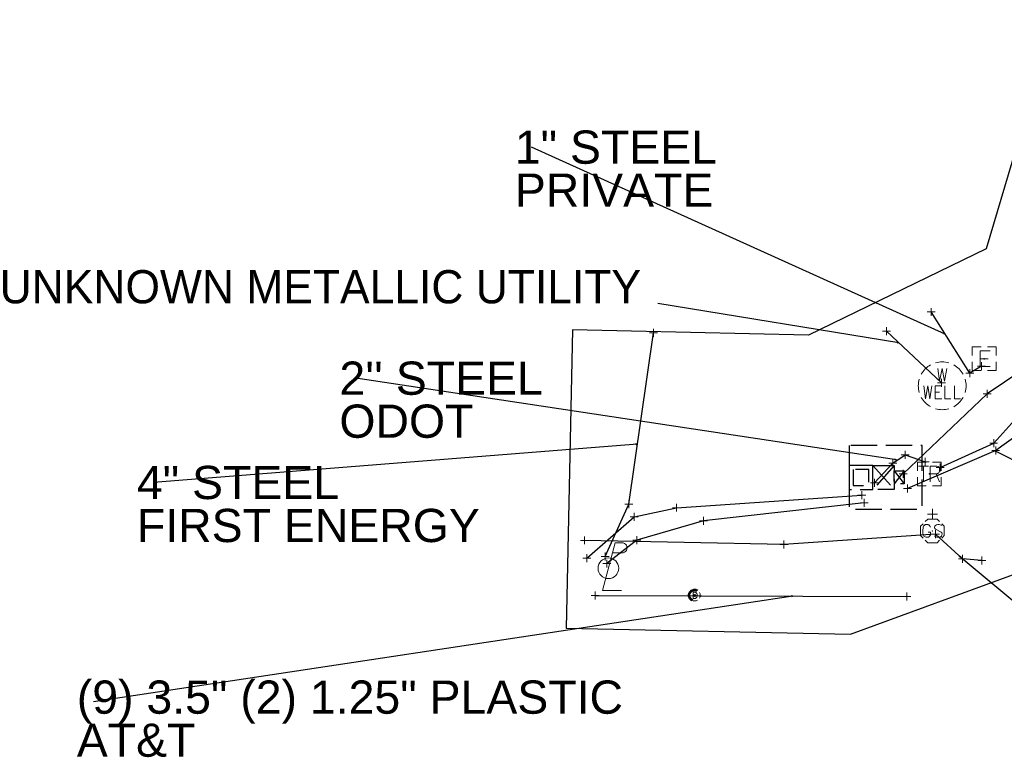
# Model space of a CAD drawing. Header units: feet. Extents: x 2474969 to 2485206, y 498780 to 500682.
# Tile 56 of 69: x 2483290 to 2483413, y 500164 to 500257. Entities that reach past the tile are written whole.
import ezdxf

# ---------------------------------------------------------------- set-up
doc = ezdxf.new("R2010")
doc.units = ezdxf.units.FT
doc.header["$MEASUREMENT"] = 0
for name, pattern in [('DGN Style 1', [0.06322802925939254, 0.0001052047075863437, -0.06312282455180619]), ('DGN Style 2', [0.017105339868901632, 0.01026320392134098, -0.006842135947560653]), ('DGN Style 4', [0.027368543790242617, 0.01368427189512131, -0.006842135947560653, 0, -0.006842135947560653]), ('DGN Style 5', [0.011973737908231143, 0.00513160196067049, -0.006842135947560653]), ('DGN Style 6', [6.093386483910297, 0.00320367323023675, -1.2814692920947, 2.242571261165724, -1.2814692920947, 0.00320367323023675, -1.2814692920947]), ('DGN Style 7', [0.034210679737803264, 0.01539480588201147, -0.006842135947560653, 0.00513160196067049, -0.006842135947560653]), ('interconnectex', [0]), ('OhDOT_USTN2', [0.10999999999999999, 0.069, -0.04099999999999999]), ('OhDOT_USTN3', [0.22, 0.165, -0.055])]:
    doc.linetypes.add(name, pattern=pattern)
for name, color, linetype in [('DR_X_Cells', 151, 'OhDOT_USTN2'), ('HY_X_Water_Well', 133, 'Continuous'), ('SG_X_Controllers', 7, 'OhDOT_USTN3'), ('SG_X_Interconnect_Cable', 7, 'interconnectex'), ('SG_X_PullBox', 7, 'Continuous'), ('TX_X_10', 7, 'Continuous'), ('UT_X_Electric', 1, 'elecex'), ('UT_X_Electric_Cells', 1, 'Continuous'), ('UT_X_FO', 30, 'foex'), ('UT_X_Gas', 190, 'gasex'), ('UT_X_Gas_Cells', 190, 'Continuous'), ('UT_X_Misc_Cells', 7, 'Continuous'), ('UT_X_Water', 133, 'waterex')]:
    doc.layers.add(name, color=color, linetype=linetype)
for name, color, linetype, lineweight in [('GK_Drainage_Nodes (Construction)', 7, 'Continuous', 53), ('SG_X_PullBox (Construction)', 7, 'Continuous', 0), ('UT_X_Electric_Cells (Construction)', 1, 'Continuous', 0), ('UT_X_Gas_Cells (Construction)', 2, 'Continuous', 0)]:
    doc.layers.add(name, color=color, linetype=linetype, lineweight=lineweight)
doc.layers.add('SV_X_Shot_Marker (Construction)', color=2, linetype='Continuous', lineweight=0, transparency=0.5)
doc.styles.get("Standard").update_dxf_attribs({"font": 'arial.ttf'})
doc.styles.add('Standard-Linetype-Ex', font='font30.shx')
doc.styles.add('Style-Arial', font='arial.ttf')
doc.linetypes.add('elecex', pattern='A,0.2,-0.1,0.2,-0.1,0.2,-0.1,0.2,-0.1,["E",Standard-Linetype-Ex,S=0.14,R=0,X=-0,Y=-0.05],-0.2', length=1.4)
doc.linetypes.add('foex', pattern='A,0.2,-0.1,0.2,-0.1,0.2,-0.1,0.2,-0.1,["FO",Standard-Linetype-Ex,S=0.14,R=0,X=-0,Y=-0.05],-0.3', length=1.5)
doc.linetypes.add('gasex', pattern='A,0.2,-0.1,0.2,-0.1,0.2,-0.1,0.2,-0.1,["G",Standard-Linetype-Ex,S=0.14,R=0,X=-0,Y=-0.05],-0.25', length=1.45)
doc.linetypes.add('waterex', pattern='A,0.2,-0.1,0.2,-0.1,0.2,-0.1,0.2,-0.1,["W",Standard-Linetype-Ex,S=0.14,R=0,X=-0,Y=-0.05],-0.2', length=1.4)
doc.dimstyles.get("Standard").update_dxf_attribs({"dimtxt": 0.18, "dimasz": 0.18, "dimexe": 0.18, "dimexo": 0.0625, "dimgap": 0.09, "dimtad": 0, "dimtih": 1, "dimtoh": 1, "dimdec": 4, "dimzin": 0, "dimdsep": 46, "dimtxsty": 'Standard', "dimcen": 0.09, "dimadec": 0, "dimazin": 0, "dimtfac": 1, "dimtdec": 4, "dimtofl": 0, "dimtmove": 0, "dimatfit": 3, "dimfxl": 1, "dimtolj": 1, "dimtzin": 0, "dimarcsym": 0})

# ---------------------------------------------------------------- blocks, each defined once
blk = doc.blocks.new('SVPT_486')
at = {"layer": 'SV_X_Shot_Marker (Construction)', "transparency": 33554495}
for p, q in [((-0.02499999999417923, 3.637978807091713e-12), (0.02500000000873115, 3.637978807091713e-12)), ((0, 0.02500000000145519), (0, -0.02499999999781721))]:
    blk.add_line(p, q, dxfattribs=at)
blk.add_point((0, 3.637978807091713e-12), dxfattribs=at)
blk = doc.blocks.new('SVPT_487')
at = {"layer": 'SV_X_Shot_Marker (Construction)', "transparency": 33554495}
for p, q in [((-0.02500000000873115, 0), (0.02499999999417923, 0)), ((0, 0.02500000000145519), (0, -0.02499999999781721))]:
    blk.add_line(p, q, dxfattribs=at)
blk.add_point((0, 0), dxfattribs=at)
blk = doc.blocks.new('CBM_332X_3')
at = {"layer": 'SG_X_Controllers'}
for p, q in [((-0.06663220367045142, 0.07499988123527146), (0.06663220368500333, -0.07499988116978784)), ((0.06663220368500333, 0.07499988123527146), (-0.06663220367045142, -0.07499988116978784)), ((0.06663220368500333, 0.04044750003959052), (0.1289201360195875, -0.0404474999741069)), ((0.1289201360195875, 0.04044750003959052), (0.06663220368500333, -0.0404474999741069))]:
    blk.add_line(p, q, dxfattribs=at)
for points in [[(-0.2166319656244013, 0.1999340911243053), (-0.2166319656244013, -0.1999340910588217), (0.2414257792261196, -0.1999340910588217), (0.2414257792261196, 0.1999340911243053)], [(-0.2166319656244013, 0.07499988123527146), (-0.2166319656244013, -0.07499988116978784), (-0.06663220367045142, -0.07499988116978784), (-0.06663220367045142, 0.07499988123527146)], [(-0.06663220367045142, 0.07499988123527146), (0.06663220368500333, 0.07499988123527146), (0.06663220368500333, -0.07499988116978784), (-0.06663220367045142, -0.07499988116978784)], [(-0.1916085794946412, 0.04997649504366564), (-0.1916085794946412, -0.04997649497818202), (-0.09165558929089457, -0.04997649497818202), (-0.09165558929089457, 0.04997649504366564)], [(0.06663220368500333, 0.04044750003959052), (0.1289201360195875, 0.04044750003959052), (0.1289201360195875, -0.0404474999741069), (0.06663220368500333, -0.0404474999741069)]]:
    blk.add_3dface(points, dxfattribs=at)
blk = doc.blocks.new('SIGPB_21')
at = {"layer": 'SG_X_PullBox', "color": 7, "linetype": 'Continuous', "lineweight": 0, "flags": 128}
for points in [[(-0.01999999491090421, 0.07499998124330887), (-0.07499998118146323, 0.07499998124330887), (-0.07499998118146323, 0.01999999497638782)], [(0.07499998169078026, 0.01999999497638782), (0.07499998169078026, 0.07499998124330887), (0.01999999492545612, 0.07499998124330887)], [(-0.06780112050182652, 0.04999998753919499), (-0.00560631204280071, 0.04999998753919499)], [(-0.03630698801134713, 0.04999998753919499), (-0.03630698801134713, -0.04999998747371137)], [(0.005599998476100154, -0.04999998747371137), (0.005599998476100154, 0.04999998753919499), (0.04339295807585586, 0.04999998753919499), (0.04732362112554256, 0.04920653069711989), (0.05284119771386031, 0.04763182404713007), (0.05519715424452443, 0.04605711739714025), (0.05756531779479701, 0.04448241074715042), (0.06071473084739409, 0.04053954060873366), (0.0630706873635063, 0.03660887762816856), (0.06464539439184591, 0.03031005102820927), (0.06464539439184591, 0.02086181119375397), (0.0638641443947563, 0.01771239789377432), (0.06228943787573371, 0.01298827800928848), (0.05914002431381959, 0.007470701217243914), (0.05599061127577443, 0.005114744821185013), (0.05362244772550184, 0.003540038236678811), (0.05204774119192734, 0.002746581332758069), (0.04969178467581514, 0.00196533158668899), (0.04259950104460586, 0.001171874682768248), (0.005599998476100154, 0.001171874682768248)], [(0.04259950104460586, 0.001171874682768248), (0.06464539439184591, -0.04999998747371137)], [(-0.07499998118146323, -0.01999999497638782), (-0.07499998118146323, -0.07499998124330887), (-0.01999999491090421, -0.07499998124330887)], [(0.01999999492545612, -0.07499998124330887), (0.07499998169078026, -0.07499998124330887), (0.07499998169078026, -0.01999999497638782)]]:
    blk.add_lwpolyline(points, dxfattribs=at)
at = {"layer": 'SG_X_PullBox (Construction)', "color": 7, "linetype": 'Continuous', "lineweight": 30}
blk.add_point((0, 0), dxfattribs=at)
blk = doc.blocks.new('GSS_5')
at = {"layer": 'UT_X_Gas_Cells', "color": 34, "linetype": 'Continuous', "lineweight": 0}
for p, q in [((1.455191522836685e-11, 0.07408333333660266), (1.455191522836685e-11, 0.1375833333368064)), ((0.03175000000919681, 0.1058333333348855), (-0.03191666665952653, 0.1058333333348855))]:
    blk.add_line(p, q, dxfattribs=at)
at = {"layer": 'UT_X_Gas_Cells', "color": 34, "linetype": 'Continuous', "lineweight": 0, "flags": 128}
for points in [[(0.04483333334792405, 0.05883333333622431), (0.02958333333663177, 0.07408333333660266), (-0.02966666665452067, 0.07408333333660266), (-0.04483333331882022, 0.05900000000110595)], [(-0.05883333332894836, 0.04483333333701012), (-0.07408333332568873, 0.02966666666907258), (-0.07408333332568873, -0.02958333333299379), (-0.05899999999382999, -0.04466666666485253)], [(-0.01291503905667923, 0.02424804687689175), (-0.01354003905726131, 0.0273925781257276), (-0.015434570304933, 0.03054687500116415), (-0.01857910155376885, 0.03369140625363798), (-0.02299316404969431, 0.03747070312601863), (-0.02613769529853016, 0.03873046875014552), (-0.02865722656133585, 0.03936523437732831), (-0.03243652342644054, 0.04000000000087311), (-0.03999511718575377, 0.04000000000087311), (-0.04314941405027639, 0.03936523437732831), (-0.04503417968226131, 0.03873046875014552), (-0.04755371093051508, 0.03747070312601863), (-0.05259277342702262, 0.03369140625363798), (-0.05574707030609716, 0.02928710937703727), (-0.05763183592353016, 0.02424804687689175), (-0.058891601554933, 0.01731445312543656), (-0.06015136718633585, 0.007236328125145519), (-0.06015136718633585, -0.005986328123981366), (-0.05952636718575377, -0.01669921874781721), (-0.05700683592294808, -0.02488281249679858), (-0.05322753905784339, -0.03244140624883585), (-0.05007324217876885, -0.03496093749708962), (-0.04629394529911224, -0.03748046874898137), (-0.03937011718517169, -0.03999999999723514), (-0.03243652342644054, -0.03999999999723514), (-0.02551269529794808, -0.03874023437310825), (-0.02299316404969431, -0.03748046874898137), (-0.02047363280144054, -0.03622070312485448), (-0.01795410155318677, -0.03370117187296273), (-0.015434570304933, -0.0299218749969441), (-0.01291503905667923, -0.02425781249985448), (-0.01291503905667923, -0.008505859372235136), (-0.02613769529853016, -0.008505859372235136)], [(0.05699707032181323, 0.03432617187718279), (0.05573730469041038, 0.03558593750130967), (0.05385253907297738, 0.03684570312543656), (0.04817871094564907, 0.03873046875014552), (0.04125488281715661, 0.04000000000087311), (0.03621582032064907, 0.04000000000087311), (0.03432128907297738, 0.04000000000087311), (0.02613769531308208, 0.03810546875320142), (0.01920410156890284, 0.03432617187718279), (0.01479980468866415, 0.02928710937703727), (0.01354003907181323, 0.02424804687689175), (0.01354003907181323, 0.02046875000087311), (0.01479980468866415, 0.0154296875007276), (0.01983886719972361, 0.01101562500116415), (0.05447753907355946, -0.00788085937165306), (0.05763183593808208, -0.01040039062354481), (0.05889160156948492, -0.01291992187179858), (0.06015136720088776, -0.01669921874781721), (0.06015136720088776, -0.02047851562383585), (0.059516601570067, -0.02425781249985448), (0.05889160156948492, -0.02677734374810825), (0.05763183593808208, -0.0299218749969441), (0.05637207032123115, -0.03244140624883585), (0.05511230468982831, -0.03433593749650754), (0.05321777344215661, -0.03622070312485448), (0.05133300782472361, -0.03748046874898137), (0.04881347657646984, -0.03874023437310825), (0.04691894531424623, -0.03937499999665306), (0.04125488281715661, -0.03999999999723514), (0.03243652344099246, -0.03999999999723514), (0.02676269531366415, -0.03874023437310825), (0.01857910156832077, -0.03433593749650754), (0.01354003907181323, -0.03055664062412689)], [(0.05883333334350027, -0.04466666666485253), (0.07400000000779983, -0.02958333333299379), (0.07400000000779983, 0.02966666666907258), (0.05883333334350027, 0.04483333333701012)], [(-0.04499999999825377, -0.05866666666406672), (-0.02966666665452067, -0.07399999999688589), (0.02958333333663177, -0.07399999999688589), (0.04483333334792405, -0.05883333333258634)]]:
    blk.add_lwpolyline(points, dxfattribs=at)
at = {"layer": 'UT_X_Gas_Cells (Construction)', "color": 34, "linetype": 'Continuous', "lineweight": 13}
blk.add_point((1.455191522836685e-11, 3.637978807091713e-12), dxfattribs=at)
blk = doc.blocks.new('FDRN-X_13')
at = {"layer": 'DR_X_Cells', "color": 5, "linetype": 'Continuous', "lineweight": 0, "flags": 128}
blk.add_lwpolyline([(0.09999979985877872, 0.4000456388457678), (-0.179999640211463, 0.4000456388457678), (-0.179999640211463, -0.3999527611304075), (0.09999979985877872, -0.3999527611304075)], dxfattribs=at)
at = {"layer": 'DR_X_Cells', "color": 5, "linetype": 'Continuous', "lineweight": 0, "extrusion": (0, 0, -1)}
for centre, radius, start, end in [((0, 0), 0.6999986, 330.0183611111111, 29.98163888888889), ((0.15497334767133, -0.0001666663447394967), 0.4743528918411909, 122.5148277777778, 237.4851722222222)]:
    blk.add_arc(centre, radius, start, end, dxfattribs=at)
at = {"layer": 'DR_X_Cells', "color": 5, "linetype": 'Continuous', "lineweight": 0}
for start, end in [(60.01836111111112, 120.0157416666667), (330.0183611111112, 29.98163888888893), (239.9842583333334, 299.9816388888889)]:
    blk.add_arc((0, 0), 0.6999985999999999, start, end, dxfattribs=at)
at = {"layer": 'GK_Drainage_Nodes (Construction)', "color": 254, "linetype": 'DGN Style 6', "lineweight": 53}
blk.add_circle((0, 0), 0.6999986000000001, dxfattribs=at)
at = {"layer": 'GK_Drainage_Nodes (Construction)', "color": 5, "linetype": 'DGN Style 7', "lineweight": 53}
blk.add_point((0, 0), dxfattribs=at)
at = {"layer": 'GK_Drainage_Nodes (Construction)', "color": 1, "linetype": 'DGN Style 5', "lineweight": 53}
blk.add_point((0, 0), dxfattribs=at)
at = {"layer": 'GK_Drainage_Nodes (Construction)', "color": 2, "linetype": 'DGN Style 4', "lineweight": 53}
blk.add_point((0, 0), dxfattribs=at)
at = {"layer": 'GK_Drainage_Nodes (Construction)', "color": 6, "linetype": 'DGN Style 1', "lineweight": 53}
blk.add_point((0, 0), dxfattribs=at)
at = {"layer": 'GK_Drainage_Nodes (Construction)', "color": 30, "linetype": 'DGN Style 2', "lineweight": 53}
blk.add_point((0, 0), dxfattribs=at)
blk = doc.blocks.new('PLP_10')
at = {"layer": 'UT_X_Misc_Cells', "color": 1, "linetype": 'Continuous', "lineweight": 0}
for p, q in [((0.04283333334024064, 0.1599999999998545), (0.0853333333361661, 0.1599999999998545)), ((0.02575000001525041, 0.09624999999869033), (0.0853333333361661, 0.09624999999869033))]:
    blk.add_line(p, q, dxfattribs=at)
at = {"layer": 'UT_X_Misc_Cells', "color": 1, "linetype": 'Continuous', "lineweight": 0, "flags": 128}
blk.add_lwpolyline([(0.04283333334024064, 0.1599999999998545), (-0.03749999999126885, -0.1399999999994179), (0.08250000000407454, -0.1399999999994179)], dxfattribs=at)
at = {"layer": 'UT_X_Misc_Cells', "color": 1, "linetype": 'Continuous', "lineweight": 0}
blk.add_circle((1.455191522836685e-11, 0), 0.065, dxfattribs=at)
at = {"layer": 'UT_X_Misc_Cells', "color": 1, "linetype": 'Continuous', "lineweight": 0, "extrusion": (0, 0, -1)}
blk.add_arc((-0.08595833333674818, 0.1281249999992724), 0.03188112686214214, 88.8766972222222, 271.1233027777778, dxfattribs=at)
blk = doc.blocks.new('SVPT_488')
at = {"layer": 'SV_X_Shot_Marker (Construction)', "transparency": 33554495}
for p, q in [((-0.02499999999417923, 0), (0.02500000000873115, 0)), ((0, 0.02500000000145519), (0, -0.02499999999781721))]:
    blk.add_line(p, q, dxfattribs=at)
blk.add_point((0, 0), dxfattribs=at)
blk = doc.blocks.new('SVPT_489')
at = {"layer": 'SV_X_Shot_Marker (Construction)', "transparency": 33554495}
for p, q in [((-0.02499999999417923, 0), (0.02500000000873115, 0)), ((1.455191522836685e-11, 0.02500000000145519), (1.455191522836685e-11, -0.02499999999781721))]:
    blk.add_line(p, q, dxfattribs=at)
blk.add_point((1.455191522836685e-11, 0), dxfattribs=at)
blk = doc.blocks.new('SVPT_490')
at = {"layer": 'SV_X_Shot_Marker (Construction)', "transparency": 33554495}
for p, q in [((-0.02499999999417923, 0), (0.02499999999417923, 0)), ((0, 0.02500000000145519), (0, -0.02499999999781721))]:
    blk.add_line(p, q, dxfattribs=at)
blk.add_point((0, 0), dxfattribs=at)
blk = doc.blocks.new('SVPT_491')
at = {"layer": 'SV_X_Shot_Marker (Construction)', "transparency": 33554495}
for p, q in [((-0.02499999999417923, 0), (0.02500000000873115, 0)), ((1.455191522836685e-11, 0.02500000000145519), (1.455191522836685e-11, -0.02500000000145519))]:
    blk.add_line(p, q, dxfattribs=at)
blk.add_point((1.455191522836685e-11, 0), dxfattribs=at)
blk = doc.blocks.new('SVPT_492')
at = {"layer": 'SV_X_Shot_Marker (Construction)', "transparency": 33554495}
for p, q in [((-0.02499999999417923, 0), (0.02500000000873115, 0)), ((1.455191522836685e-11, 0.02499999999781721), (1.455191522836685e-11, -0.02500000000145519))]:
    blk.add_line(p, q, dxfattribs=at)
blk.add_point((1.455191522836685e-11, 0), dxfattribs=at)
blk = doc.blocks.new('SVPT_493')
at = {"layer": 'SV_X_Shot_Marker (Construction)', "transparency": 33554495}
for p, q in [((-0.02499999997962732, 0), (0.02500000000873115, 0)), ((1.455191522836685e-11, 0.02500000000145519), (1.455191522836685e-11, -0.02499999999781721))]:
    blk.add_line(p, q, dxfattribs=at)
blk.add_point((1.455191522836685e-11, 0), dxfattribs=at)
blk = doc.blocks.new('SVPT_494')
at = {"layer": 'SV_X_Shot_Marker (Construction)', "transparency": 33554495}
for p, q in [((-0.02499999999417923, 3.637978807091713e-12), (0.02499999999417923, 3.637978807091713e-12)), ((0, 0.02500000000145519), (0, -0.02499999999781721))]:
    blk.add_line(p, q, dxfattribs=at)
blk.add_point((0, 3.637978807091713e-12), dxfattribs=at)
blk = doc.blocks.new('SVPT_495')
at = {"layer": 'SV_X_Shot_Marker (Construction)', "transparency": 33554495}
for p, q in [((-0.02499999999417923, 0), (0.02500000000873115, 0)), ((0, 0.02499999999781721), (0, -0.02500000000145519))]:
    blk.add_line(p, q, dxfattribs=at)
blk.add_point((0, 0), dxfattribs=at)
blk = doc.blocks.new('SVPT_496')
at = {"layer": 'SV_X_Shot_Marker (Construction)', "transparency": 33554495}
for p, q in [((-0.02499999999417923, 0), (0.02500000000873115, 0)), ((1.455191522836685e-11, 0.02499999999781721), (1.455191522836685e-11, -0.02500000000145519))]:
    blk.add_line(p, q, dxfattribs=at)
blk.add_point((1.455191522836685e-11, 0), dxfattribs=at)
blk = doc.blocks.new('SVPT_497')
at = {"layer": 'SV_X_Shot_Marker (Construction)', "transparency": 33554495}
for p, q in [((-0.02499999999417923, 3.637978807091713e-12), (0.02500000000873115, 3.637978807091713e-12)), ((1.455191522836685e-11, 0.02500000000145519), (1.455191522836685e-11, -0.02499999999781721))]:
    blk.add_line(p, q, dxfattribs=at)
blk.add_point((1.455191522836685e-11, 3.637978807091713e-12), dxfattribs=at)
blk = doc.blocks.new('SVPT_498')
at = {"layer": 'SV_X_Shot_Marker (Construction)', "transparency": 33554495}
for p, q in [((-0.02499999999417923, 3.637978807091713e-12), (0.02500000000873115, 3.637978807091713e-12)), ((0, 0.02500000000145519), (0, -0.02499999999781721))]:
    blk.add_line(p, q, dxfattribs=at)
blk.add_point((0, 3.637978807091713e-12), dxfattribs=at)
blk = doc.blocks.new('SVPT_499')
at = {"layer": 'SV_X_Shot_Marker (Construction)', "transparency": 33554495}
for p, q in [((-0.02499999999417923, 0), (0.02500000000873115, 0)), ((0, 0.02500000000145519), (0, -0.02499999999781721))]:
    blk.add_line(p, q, dxfattribs=at)
blk.add_point((0, 0), dxfattribs=at)
blk = doc.blocks.new('SVPT_500')
at = {"layer": 'SV_X_Shot_Marker (Construction)', "transparency": 33554495}
for p, q in [((-0.02499999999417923, 3.637978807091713e-12), (0.02500000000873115, 3.637978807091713e-12)), ((0, 0.02500000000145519), (0, -0.02499999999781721))]:
    blk.add_line(p, q, dxfattribs=at)
blk.add_point((0, 3.637978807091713e-12), dxfattribs=at)
blk = doc.blocks.new('SVPT_504')
at = {"layer": 'SV_X_Shot_Marker (Construction)', "transparency": 33554495}
for p, q in [((-0.02499999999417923, 0), (0.02500000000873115, 0)), ((1.455191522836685e-11, 0.02500000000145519), (1.455191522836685e-11, -0.02499999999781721))]:
    blk.add_line(p, q, dxfattribs=at)
blk.add_point((1.455191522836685e-11, 0), dxfattribs=at)
blk = doc.blocks.new('SVPT_505')
at = {"layer": 'SV_X_Shot_Marker (Construction)', "transparency": 33554495}
for p, q in [((-0.02499999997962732, 3.637978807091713e-12), (0.02500000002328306, 3.637978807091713e-12)), ((1.455191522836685e-11, 0.02500000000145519), (1.455191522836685e-11, -0.02499999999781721))]:
    blk.add_line(p, q, dxfattribs=at)
blk.add_point((1.455191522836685e-11, 3.637978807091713e-12), dxfattribs=at)
blk = doc.blocks.new('SVPT_506')
at = {"layer": 'SV_X_Shot_Marker (Construction)', "transparency": 33554495}
for p, q in [((-0.02500000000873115, 0), (0.02499999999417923, 0)), ((0, 0.02500000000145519), (0, -0.02500000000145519))]:
    blk.add_line(p, q, dxfattribs=at)
blk.add_point((0, 0), dxfattribs=at)
blk = doc.blocks.new('SVPT_507')
at = {"layer": 'SV_X_Shot_Marker (Construction)', "transparency": 33554495}
for p, q in [((-0.02499999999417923, 3.637978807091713e-12), (0.02499999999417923, 3.637978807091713e-12)), ((0, 0.02500000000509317), (0, -0.02499999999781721))]:
    blk.add_line(p, q, dxfattribs=at)
blk.add_point((0, 3.637978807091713e-12), dxfattribs=at)
blk = doc.blocks.new('SVPT_508')
at = {"layer": 'SV_X_Shot_Marker (Construction)', "transparency": 33554495}
for p, q in [((-0.02499999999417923, 0), (0.02500000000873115, 0)), ((1.455191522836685e-11, 0.02499999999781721), (1.455191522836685e-11, -0.02500000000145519))]:
    blk.add_line(p, q, dxfattribs=at)
blk.add_point((1.455191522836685e-11, 0), dxfattribs=at)
blk = doc.blocks.new('SVPT_509')
at = {"layer": 'SV_X_Shot_Marker (Construction)', "transparency": 33554495}
for p, q in [((-0.02500000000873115, 0), (0.02499999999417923, 0)), ((0, 0.02499999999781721), (0, -0.02500000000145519))]:
    blk.add_line(p, q, dxfattribs=at)
blk.add_point((0, 0), dxfattribs=at)
blk = doc.blocks.new('SVPT_510')
at = {"layer": 'SV_X_Shot_Marker (Construction)', "transparency": 33554495}
for p, q in [((-0.02499999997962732, 3.637978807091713e-12), (0.02500000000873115, 3.637978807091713e-12)), ((1.455191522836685e-11, 0.02500000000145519), (1.455191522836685e-11, -0.02499999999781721))]:
    blk.add_line(p, q, dxfattribs=at)
blk.add_point((1.455191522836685e-11, 3.637978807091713e-12), dxfattribs=at)
blk = doc.blocks.new('SVPT_511')
at = {"layer": 'SV_X_Shot_Marker (Construction)', "transparency": 33554495}
for p, q in [((-0.02499999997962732, 0), (0.02500000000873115, 0)), ((1.455191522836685e-11, 0.02500000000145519), (1.455191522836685e-11, -0.02499999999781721))]:
    blk.add_line(p, q, dxfattribs=at)
blk.add_point((1.455191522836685e-11, 0), dxfattribs=at)
blk = doc.blocks.new('SVPT_512')
at = {"layer": 'SV_X_Shot_Marker (Construction)', "transparency": 33554495}
for p, q in [((-0.02499999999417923, 0), (0.02499999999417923, 0)), ((0, 0.02500000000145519), (0, -0.02500000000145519))]:
    blk.add_line(p, q, dxfattribs=at)
blk.add_point((0, 0), dxfattribs=at)
blk = doc.blocks.new('SVPT_513')
at = {"layer": 'SV_X_Shot_Marker (Construction)', "transparency": 33554495}
for p, q in [((-0.02499999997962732, 0), (0.02500000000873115, 0)), ((1.455191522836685e-11, 0.02499999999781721), (1.455191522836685e-11, -0.02500000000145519))]:
    blk.add_line(p, q, dxfattribs=at)
blk.add_point((1.455191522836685e-11, 0), dxfattribs=at)
blk = doc.blocks.new('SVPT_514')
at = {"layer": 'SV_X_Shot_Marker (Construction)', "transparency": 33554495}
for p, q in [((-0.02499999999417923, 0), (0.02500000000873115, 0)), ((0, 0.02500000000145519), (0, -0.02499999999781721))]:
    blk.add_line(p, q, dxfattribs=at)
blk.add_point((0, 0), dxfattribs=at)
blk = doc.blocks.new('SVPT_515')
at = {"layer": 'SV_X_Shot_Marker (Construction)', "transparency": 33554495}
for p, q in [((-0.02499999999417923, 0), (0.02500000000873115, 0)), ((1.455191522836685e-11, 0.02500000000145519), (1.455191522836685e-11, -0.02499999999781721))]:
    blk.add_line(p, q, dxfattribs=at)
blk.add_point((1.455191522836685e-11, 0), dxfattribs=at)
blk = doc.blocks.new('SVPT_516')
at = {"layer": 'SV_X_Shot_Marker (Construction)', "transparency": 33554495}
for p, q in [((-0.02499999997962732, 0), (0.02500000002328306, 0)), ((1.455191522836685e-11, 0.02500000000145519), (1.455191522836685e-11, -0.02499999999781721))]:
    blk.add_line(p, q, dxfattribs=at)
blk.add_point((1.455191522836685e-11, 0), dxfattribs=at)
blk = doc.blocks.new('SVPT_517')
at = {"layer": 'SV_X_Shot_Marker (Construction)', "transparency": 33554495}
for p, q in [((-0.02499999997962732, 0), (0.02500000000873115, 0)), ((1.455191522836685e-11, 0.02500000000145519), (1.455191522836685e-11, -0.02499999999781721))]:
    blk.add_line(p, q, dxfattribs=at)
blk.add_point((1.455191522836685e-11, 0), dxfattribs=at)
blk = doc.blocks.new('SVPT_518')
at = {"layer": 'SV_X_Shot_Marker (Construction)', "transparency": 33554495}
for p, q in [((-0.02499999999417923, 0), (0.02500000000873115, 0)), ((1.455191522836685e-11, 0.02500000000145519), (1.455191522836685e-11, -0.02499999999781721))]:
    blk.add_line(p, q, dxfattribs=at)
blk.add_point((1.455191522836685e-11, 0), dxfattribs=at)
blk = doc.blocks.new('WW')
at = {"layer": 'HY_X_Water_Well', "color": 133, "linetype": 'Continuous', "lineweight": 0, "flags": 128}
for points in [[(-0.0281372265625, 0.1085488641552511), (-0.0161645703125, 0.0285488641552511), (-0.000422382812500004, 0.1085488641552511), (0.0153295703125, 0.0285488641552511), (0.02792722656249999, 0.1085488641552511)], [(-0.114746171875, -0.001454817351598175), (-0.10427009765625, -0.08145481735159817), (-0.09049568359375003, -0.001454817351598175), (-0.07671272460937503, -0.08145481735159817), (-0.06568977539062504, -0.001454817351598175)], [(-0.005610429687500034, -0.001454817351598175), (-0.04364387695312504, -0.001454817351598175), (-0.04364387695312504, -0.08145481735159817), (-0.002858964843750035, -0.08145481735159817)], [(-0.04364387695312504, -0.04114231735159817), (-0.01663337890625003, -0.04114231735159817)], [(0.01642692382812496, -0.001454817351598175), (0.01642692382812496, -0.08145481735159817), (0.05446037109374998, -0.08145481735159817)], [(0.07649772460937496, -0.001454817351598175), (0.07649772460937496, -0.08145481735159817), (0.114531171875, -0.08145481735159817)]]:
    blk.add_lwpolyline(points, dxfattribs=at)
at = {"layer": 'HY_X_Water_Well', "color": 133, "linetype": 'Continuous', "lineweight": 0}
for start, end in [(118.9865638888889, 150.9577611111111), (73.9409388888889, 105.9366472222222), (28.98656388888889, 60.95776111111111), (164.0021277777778, 196.0590611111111), (344.0021277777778, 15.99787222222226), (208.9865638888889, 240.9577611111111), (298.9865638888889, 331.0134361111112), (253.9409388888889, 285.9366472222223)]:
    blk.add_arc((-0.0001234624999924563, -5.583333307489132e-07), 0.14999625, start, end, dxfattribs=at)
blk = doc.blocks.new('SVPT_519')
at = {"layer": 'SV_X_Shot_Marker (Construction)', "transparency": 33554495}
for p, q in [((-0.02499999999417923, 0), (0.02500000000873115, 0)), ((0, 0.02500000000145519), (0, -0.02499999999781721))]:
    blk.add_line(p, q, dxfattribs=at)
blk.add_point((0, 0), dxfattribs=at)
blk = doc.blocks.new('SVPT_520')
at = {"layer": 'SV_X_Shot_Marker (Construction)', "transparency": 33554495}
for p, q in [((-0.02499999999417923, 0), (0.02500000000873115, 0)), ((0, 0.02499999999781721), (0, -0.02500000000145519))]:
    blk.add_line(p, q, dxfattribs=at)
blk.add_point((0, 0), dxfattribs=at)
blk = doc.blocks.new('SVPT_521')
at = {"layer": 'SV_X_Shot_Marker (Construction)', "transparency": 33554495}
for p, q in [((-0.02499999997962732, 0), (0.02500000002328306, 0)), ((1.455191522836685e-11, 0.02499999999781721), (1.455191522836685e-11, -0.02500000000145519))]:
    blk.add_line(p, q, dxfattribs=at)
blk.add_point((1.455191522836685e-11, 0), dxfattribs=at)
blk = doc.blocks.new('EBOX_7')
at = {"layer": 'UT_X_Electric_Cells', "color": 1, "linetype": 'Continuous', "lineweight": 0}
blk.add_line((-0.02499999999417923, 0), (0.02500000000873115, 0), dxfattribs=at)
at = {"layer": 'UT_X_Electric_Cells', "color": 1, "linetype": 'Continuous', "lineweight": 0, "flags": 128}
for points in [[(-0.01999999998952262, 0.0750000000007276), (-0.07499999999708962, 0.0750000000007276), (-0.07499999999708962, 0.02000000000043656)], [(0.07500000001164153, 0.02000000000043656), (0.07500000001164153, 0.0750000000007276), (0.02000000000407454, 0.0750000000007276)], [(0.03750000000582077, 0.0499999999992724), (-0.02499999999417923, 0.0499999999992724), (-0.02499999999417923, -0.0499999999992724), (0.03750000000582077, -0.0499999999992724)], [(-0.07499999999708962, -0.02000000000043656), (-0.07499999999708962, -0.0750000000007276), (-0.01999999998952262, -0.0750000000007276)], [(0.02000000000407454, -0.0750000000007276), (0.07500000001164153, -0.0750000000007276), (0.07500000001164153, -0.02000000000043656)]]:
    blk.add_lwpolyline(points, dxfattribs=at)
at = {"layer": 'UT_X_Electric_Cells (Construction)', "color": 1, "linetype": 'Continuous', "lineweight": 30}
blk.add_point((0, 0), dxfattribs=at)
blk = doc.blocks.new('TerminatorOpen_0.5')
at = {"color": 0, "linetype": 'ByBlock', "lineweight": -2}
for q in [(-1, 0.25), (-1, 0), (-1, -0.25)]:
    blk.add_line((0, 0), q, dxfattribs=at)

msp = doc.modelspace()

# ---------------------------------------------------------------- linework, layer by layer
at = {"layer": 'SG_X_Interconnect_Cable', "extrusion": (-0.1400681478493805, 0.3227610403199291, 0.9360588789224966), "elevation": -185410.7220893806, "flags": 128}
msp.add_lwpolyline([(-2477262.919940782, 496280.3728245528), (-2477270.303515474, 496280.2506110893), (-2477276.969041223, 496276.9792693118)], dxfattribs=at)
at = {"layer": 'SG_X_Interconnect_Cable'}
for points in [[(2483434.010659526, 500250.8263026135, 1057.133), (2483432.190462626, 500239.0560293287, 1057.209), (2483430.990332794, 500233.9894812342, 1057.077), (2483428.724087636, 500227.9288256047, 1057.273), (2483424.16959494, 500218.8688455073, 1057.663), (2483417.57988208, 500214.1733375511, 1058.335), (2483411.071177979, 500209.7898633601, 1058.452), (2483400.559040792, 500199.7587782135, 1058.19)], [(2483396.9336486, 500198.6106540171, 1058.267), (2483399.256899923, 500201.0739204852, 1058.309), (2483400.782064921, 500202.1430361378, 1058.37), (2483403.296336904, 500201.2419386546, 1057.973)], [(2483360.85174532, 500189.1876346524, 1058.521), (2483366.804389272, 500194.3701952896, 1058.788), (2483372.098962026, 500195.5083184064, 1058.605), (2483395.356477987, 500197.0584861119, 1058.21)]]:
    msp.add_polyline3d(points, dxfattribs=at)
at = {"layer": 'TX_X_10'}
msp.add_polyline3d([(2483434.164676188, 500256.5583518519, 1057.219426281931), (2483419.348676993, 500256.2428685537, 1057.284904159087), (2483410.962337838, 500227.9973211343, 1057.199), (2483388.67281652, 500217.1646776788, 1057.199), (2483359.05959534, 500217.8018919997, 1057.199), (2483358.254711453, 500180.3965735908, 1057.199), (2483393.921211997, 500179.6291054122, 1057.199), (2483415.618669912, 500187.5694596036, 1056.167), (2483432.961573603, 500202.9881293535, 1057.125506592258), (2483448.523420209, 500256.7244688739, 1065.280238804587)], close=True, dxfattribs=at)
at = {"layer": 'UT_X_Electric'}
for points in [[(2483410.351100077, 500213.2532380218, 0), (2483408.914944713, 500212.3831439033, 0), (2483404.055419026, 500220.0559739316, 0)], [(2483363.178997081, 500189.3696543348, 0), (2483366.115314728, 500195.9393650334, 0), (2483369.218650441, 500217.444691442, 0)]]:
    msp.add_polyline3d(points, dxfattribs=at)
at = {"layer": 'UT_X_FO', "extrusion": (0.03102826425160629, -9.132968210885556e-05, 0.9995185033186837)}
msp.add_line((2483361.918860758, 500184.4921266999), (2483400.993087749, 500184.3771142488), dxfattribs=at)
at = {"layer": 'UT_X_FO', "flags": 128}
for points in [[(2483417.471870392, 500207.5786241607), (2483414.861588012, 500204.6213042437), (2483412.145294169, 500202.6890952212), (2483401.078096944, 500197.9095781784)], [(2483395.669511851, 500196.1313858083), (2483375.509330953, 500193.8571397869), (2483367.145426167, 500191.4418785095), (2483363.358016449, 500188.4845585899)]]:
    msp.add_lwpolyline(points, dxfattribs=at)
at = {"layer": 'UT_X_Gas', "flags": 128}
msp.add_lwpolyline([(2483410.405105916, 500188.8856019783), (2483407.994845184, 500189.0746224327), (2483404.615479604, 500192.1849588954), (2483385.567419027, 500190.8728169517), (2483360.569714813, 500191.4098750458)], dxfattribs=at)
at = {"layer": 'UT_X_Water', "extrusion": (-0.02837867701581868, 0.0265901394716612, 0.9992435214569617)}
msp.add_line((2483398.432810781, 500217.6417127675), (2483405.351559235, 500211.1590114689), dxfattribs=at)

# ---------------------------------------------------------------- block references
at = {"layer": 'DR_X_Cells', "color": 5, "linetype": 'Continuous', "lineweight": 0}
msp.add_blockref('FDRN-X_13', (2483374.397210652, 500184.5111287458, 1057.479), dxfattribs=at)
at = {"layer": 'HY_X_Water_Well', "color": 62, "linetype": 'Continuous', "lineweight": 0, "xscale": 20, "yscale": 20, "zscale": 20}
msp.add_blockref('WW', (2483405.439568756, 500210.8029729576, 1058.844), dxfattribs=at)
at = {"layer": 'SG_X_Controllers', "xscale": 20, "yscale": 20, "zscale": 20}
msp.add_blockref('CBM_332X_3', (2483398.081772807, 500199.3017287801, 1058.534), dxfattribs=at)
at = {"layer": 'SG_X_PullBox', "color": 7, "linetype": 'Continuous', "lineweight": 0, "xscale": 20, "yscale": 20, "zscale": 20}
msp.add_blockref('SIGPB_21', (2483403.826394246, 500199.7337755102, 1057.809), dxfattribs=at)
at = {"layer": 'SV_X_Shot_Marker (Construction)', "transparency": 33554495, "xscale": 20, "yscale": 20, "zscale": 20}
for name, p in [('SVPT_521', (2483404.055419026, 500220.0559739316, 1058.457)), ('SVPT_490', (2483369.218650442, 500217.4446914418, 1059.055)), ('SVPT_517', (2483398.432810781, 500217.6417127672, 1058.59)), ('SVPT_520', (2483408.914944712, 500212.3831439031, 1058.965)), ('SVPT_519', (2483410.351100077, 500213.2532380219, 1059.143)), ('SVPT_518', (2483405.351559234, 500211.1590114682, 1058.959)), ('SVPT_486', (2483411.071177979, 500209.7898633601, 1058.452)), ('SVPT_500', (2483411.894267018, 500203.5831919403, 1057.576)), ('SVPT_504', (2483412.145294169, 500202.6890952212, 1057.454)), ('SVPT_496', (2483399.256899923, 500201.0739204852, 1058.309)), ('SVPT_497', (2483400.782064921, 500202.1430361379, 1058.37)), ('SVPT_498', (2483403.296336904, 500201.2419386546, 1057.973)), ('SVPT_487', (2483400.559040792, 500199.7587782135, 1058.19)), ('SVPT_499', (2483405.166539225, 500200.538862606, 1057.619)), ('SVPT_495', (2483396.9336486, 500198.6106540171, 1058.267)), ('SVPT_505', (2483401.078096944, 500197.9095781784, 1057.648)), ('SVPT_494', (2483395.356477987, 500197.0584861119, 1058.21)), ('SVPT_506', (2483395.669511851, 500196.1313858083, 1057.95)), ('SVPT_489', (2483366.115314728, 500195.9393650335, 1058.958)), ('SVPT_493', (2483372.098962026, 500195.5083184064, 1058.605)), ('SVPT_492', (2483366.804389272, 500194.3701952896, 1058.788)), ('SVPT_507', (2483375.509330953, 500193.857139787, 1058.355)), ('SVPT_516', (2483360.569714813, 500191.4098750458, 1058.811)), ('SVPT_508', (2483367.145426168, 500191.4418785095, 1058.528)), ('SVPT_514', (2483404.615479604, 500192.1849588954, 1056.707)), ('SVPT_515', (2483385.567419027, 500190.8728169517, 1057.492)), ('SVPT_491', (2483360.85174532, 500189.1876346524, 1058.521)), ('SVPT_488', (2483363.17899708, 500189.369654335, 1058.4)), ('SVPT_513', (2483407.994845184, 500189.0746224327, 1056.636)), ('SVPT_512', (2483410.405105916, 500188.8856019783, 1056.114)), ('SVPT_509', (2483363.358016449, 500188.4845585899, 1058.522)), ('SVPT_510', (2483361.918860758, 500184.4921267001, 1057.666)), ('SVPT_511', (2483400.993087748, 500184.3771142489, 1056.453))]:
    msp.add_blockref(name, p, dxfattribs=at)
at = {"layer": 'UT_X_Electric_Cells', "color": 1, "linetype": 'Continuous', "lineweight": 0, "xscale": 20, "yscale": 20, "zscale": 20}
msp.add_blockref('EBOX_7', (2483410.707138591, 500214.2003404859, 1059.178), dxfattribs=at)
at = {"layer": 'UT_X_Gas_Cells', "color": 34, "linetype": 'Continuous', "lineweight": 13, "xscale": 20, "yscale": 20, "zscale": 20}
msp.add_blockref('GSS_5', (2483404.21543633, 500192.5930030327, 1056.859), dxfattribs=at)
at = {"layer": 'UT_X_Misc_Cells', "color": 1, "linetype": 'Continuous', "lineweight": 0, "xscale": 20, "yscale": 20, "zscale": 20}
msp.add_blockref('PLP_10', (2483363.56603895, 500187.9074961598, 1058.782), dxfattribs=at)

# ---------------------------------------------------------------- texts
at = {"layer": 'Defpoints', "color": 7, "style": 'Style-Arial'}
for s, insert, char_height, attachment_point, rotation, line_spacing_factor in [('1" STEEL\\PPRIVATE', (2483351.831430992, 500242.8211700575, 1058.640741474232), 4.167117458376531, 1, 359.99999999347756, 0.7765243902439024), ('UNKNOWN METALLIC UTILITY', (2483367.667743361, 500223.1929632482, 1058.673221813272), 4.167117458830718, 6, 6.522411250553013e-09, 0.6), ("2'' STEEL\\PODOT", (2483329.825669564, 500213.8375999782, 1.347993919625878e-05), 4.167117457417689, 1, 359.99999998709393, 0.7765243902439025), ('4" STEEL\\PFIRST ENERGY\\P', (2483304.42664613, 500200.7533538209, 1058.991909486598), 4.167117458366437, 1, 6.522411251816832e-09, 0.7765243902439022), ('(9) 3.5" (2) 1.25" PLASTIC\\PAT&T', (2483296.890726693, 500173.8263862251, 1056.89630356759), 4.167117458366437, 1, 359.99999999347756, 0.7765243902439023)]:
    msp.add_mtext(s, dxfattribs=dict(at, insert=insert, char_height=char_height, attachment_point=attachment_point, rotation=rotation, line_spacing_factor=line_spacing_factor))

# ---------------------------------------------------------------- leaders
at = {"layer": 'Defpoints'}
for points, override in [([(2483405.81308913, 500217.280743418, 1058.640741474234), (2483353.914914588, 500240.7391994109, 1058.640741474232)], {"dimscale": 0, "dimtxt": 0.2083483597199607, "dimasz": 0.2083483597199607, "dimgap": 0.1041741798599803, "dimtad": 0, "dimtxsty": 'Style-Arial', "dimldrblk": 'TerminatorOpen_0.5'}), ([(2483399.993219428, 500216.1796472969, 1058.673221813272), (2483369.751226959, 500221.1109925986, 1058.673221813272)], {"dimscale": 0, "dimtxt": 0.2083483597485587, "dimasz": 0.2083483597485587, "dimgap": 0.1041741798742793, "dimtad": 0, "dimtxsty": 'Style-Arial', "dimldrblk": 'TerminatorOpen_0.5'}), ([(2483399.715114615, 500201.5165012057, 1.347993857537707e-05), (2483331.909153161, 500211.7556293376, 1.347993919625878e-05)], {"dimscale": 0, "dimtxt": 0.2083483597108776, "dimasz": 0.2083483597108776, "dimgap": 0.1041741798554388, "dimtad": 0, "dimtxsty": 'Style-Arial', "dimldrblk": 'TerminatorOpen_0.5'}), ([(2483367.200186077, 500203.4572472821, 1058.991909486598), (2483306.510129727, 500198.6713831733, 1058.991909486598)], {"dimscale": 0, "dimtxt": 0.2083483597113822, "dimasz": 0.2083483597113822, "dimgap": 0.1041741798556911, "dimtad": 0, "dimtxsty": 'Style-Arial', "dimldrblk": 'TerminatorOpen_0.5'}), ([(2483412.066125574, 500202.6549052, 1057.455387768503), (2483428.462877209, 500194.3630004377, 1057.455387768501)], {"dimscale": 0, "dimtxt": 0.2083483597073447, "dimasz": 0.2083483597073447, "dimgap": 0.1041741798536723, "dimtad": 0, "dimtxsty": 'Style-Arial', "dimldrblk": 'TerminatorOpen_0.5'}), ([(2483407.576738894, 500189.4594435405, 1056.644784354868), (2483429.633298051, 500171.0143455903, 1056.644784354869)], {"dimscale": 0, "dimtxt": 0.2083483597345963, "dimasz": 0.2083483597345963, "dimgap": 0.1041741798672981, "dimtad": 0, "dimtxsty": 'Style-Arial', "dimldrblk": 'TerminatorOpen_0.5'}), ([(2483386.713001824, 500184.4191467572, 1056.896303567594), (2483298.97421029, 500171.1663550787, 1056.89630356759)], {"dimscale": 0, "dimtxt": 0.2083483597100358, "dimasz": 0.2083483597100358, "dimgap": 0.1041741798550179, "dimtad": 0, "dimtxsty": 'Style-Arial', "dimldrblk": 'TerminatorOpen_0.5'})]:
    msp.add_leader(points, dimstyle='Standard', override=override, dxfattribs=at)

doc.saveas('drawing.dxf')
